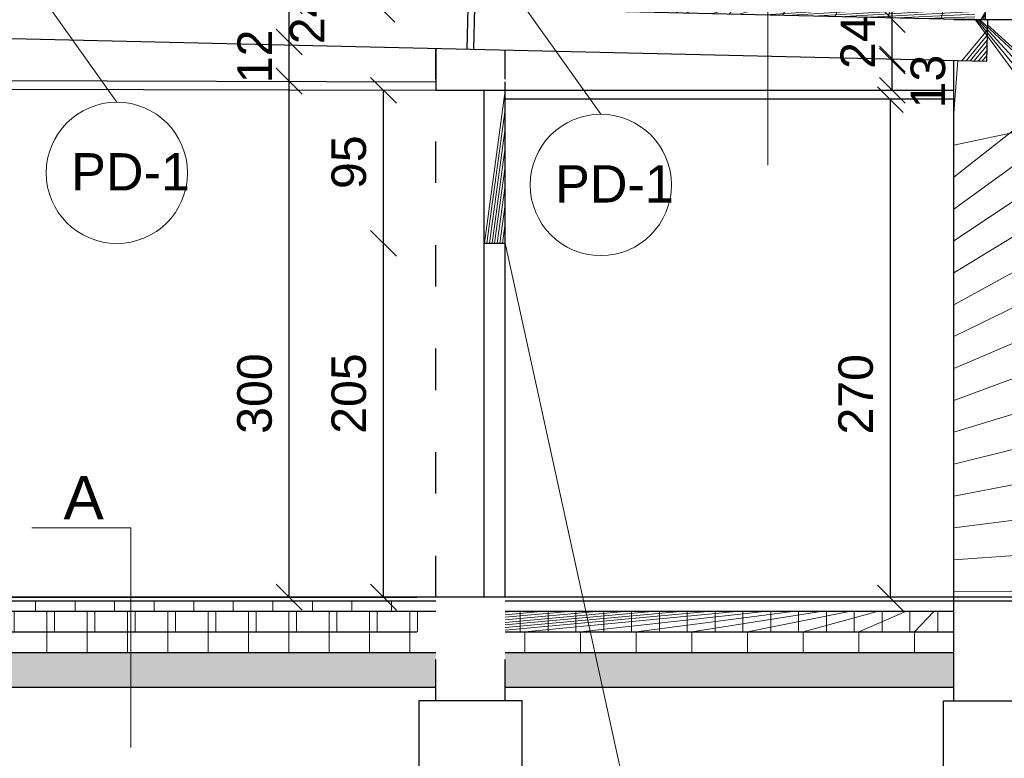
# Model space of a CAD drawing. Header units: millimetres. Extents: x 6197 to 108098, y 4257 to 29730.
# Tile 85 of 147: x 39542 to 40112, y 11078 to 11506. Entities that reach past the tile are written whole.
import ezdxf

# ---------------------------------------------------------------- set-up
doc = ezdxf.new("R2010")
doc.units = ezdxf.units.MM
doc.linetypes.add('ACAD_ISO03W100', pattern=[30, 12, -18])
doc.layers.add('R-TAB', color=1, linetype='Continuous')
doc.styles.get("Standard").update_dxf_attribs({"font": 'arial.ttf'})
doc.dimstyles.new('ISO-25', dxfattribs={"dimtxt": 2.5, "dimasz": 2.5, "dimexe": 1.25, "dimexo": 0.625, "dimtad": 1, "dimtxsty": 'Standard', "dimcen": 2.5, "dimadec": 0, "dimazin": 0, "dimtfac": 1, "dimtmove": 0, "dimatfit": 3, "dimfxl": 1, "dimarcsym": 0})
pattern_1 = [(45, (-1177865245.484038, -935728469.828244), (-11.22532015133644, 11.22532015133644), [])]
pattern_2 = [(45, (-1177855182.265636, -935728378.3481301), (-11.22532015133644, 11.22532015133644), [])]

# ---------------------------------------------------------------- blocks, each defined once
blk = doc.blocks.new('_Oblique')
at = {"color": 0, "linetype": 'ByBlock', "lineweight": -2}
blk.add_line((-0.5, -0.5), (0.5, 0.5), dxfattribs=at)
blk = doc.blocks.new('*D1294')
at = {"color": 0, "lineweight": -2, "transparency": 16777216}
blk.add_line((40047.04144730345, 11505.97642820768), (40047.04144730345, 11517.9835326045), dxfattribs=at)
at = {"layer": 'Defpoints', "color": 0, "transparency": 16777216}
for p in [(40047.04144730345, 11517.9835326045), (40082.63117708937, 11517.9835326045), (40094.89343919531, 11505.97642820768)]:
    blk.add_point(p, dxfattribs=at)
at = {"color": 0, "lineweight": -2, "transparency": 16777216, "xscale": 15, "yscale": 15, "zscale": 15}
for p, rotation in [((40047.04144730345, 11517.9835326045), 90), ((40047.04144730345, 11505.97642820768), 270)]:
    blk.add_blockref('_Oblique', p, dxfattribs=dict(at, rotation=rotation))
at = {"color": 0, "lineweight": 20, "transparency": 16777216, "insert": (40027.05139937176, 11524.46467965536), "char_height": 20, "attachment_point": 5, "rotation": 90}
blk.add_mtext('12', dxfattribs=at)
blk = doc.blocks.new('*D1298')
at = {"color": 0, "lineweight": -2, "transparency": 16777216}
blk.add_line((40047.0414492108, 11481.98289662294), (40047.0414492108, 11505.97643059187), dxfattribs=at)
at = {"layer": 'Defpoints', "color": 0, "transparency": 16777216}
for p in [(40047.0414492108, 11505.97643059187), (40082.63117470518, 11505.97643059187), (40094.61499109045, 11481.98289662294)]:
    blk.add_point(p, dxfattribs=at)
at = {"color": 0, "lineweight": -2, "transparency": 16777216, "xscale": 15, "yscale": 15, "zscale": 15}
for p, rotation in [((40047.0414492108, 11505.97643059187), 90), ((40047.0414492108, 11481.98289662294), 270)]:
    blk.add_blockref('_Oblique', p, dxfattribs=dict(at, rotation=rotation))
at = {"color": 0, "lineweight": 20, "transparency": 16777216, "insert": (40027.05139698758, 11492.92858534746), "char_height": 20, "attachment_point": 5, "rotation": 90}
blk.add_mtext('24', dxfattribs=at)
blk = doc.blocks.new('*D1299')
at = {"color": 0, "lineweight": -2, "transparency": 16777216}
blk.add_line((39751.34251608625, 11512.01537722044), (39751.34251608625, 11523.99591844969), dxfattribs=at)
at = {"layer": 'Defpoints', "color": 0, "transparency": 16777216}
for p in [(39751.34251608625, 11523.99591844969), (39835.29584469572, 11523.99591844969), (39834.93106093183, 11512.01537722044)]:
    blk.add_point(p, dxfattribs=at)
at = {"color": 0, "lineweight": -2, "transparency": 16777216, "xscale": 15, "yscale": 15, "zscale": 15}
for p, rotation in [((39751.34251608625, 11523.99591844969), 90), ((39751.34251608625, 11512.01537722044), 270)]:
    blk.add_blockref('_Oblique', p, dxfattribs=dict(at, rotation=rotation))
at = {"color": 0, "lineweight": 20, "transparency": 16777216, "insert": (39731.35246624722, 11524.46467965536), "char_height": 20, "attachment_point": 5, "rotation": 90}
blk.add_mtext('12', dxfattribs=at)
blk = doc.blocks.new('*D1336')
at = {"color": 0, "lineweight": -2, "transparency": 16777216}
blk.add_line((39697.77568759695, 11171.35224228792), (39697.77568759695, 11470.3422774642), dxfattribs=at)
at = {"layer": 'Defpoints', "color": 0, "transparency": 16777216}
for p in [(39634.95915117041, 11470.3422774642), (39697.77568759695, 11470.3422774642), (39634.43385329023, 11171.35224228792)]:
    blk.add_point(p, dxfattribs=at)
at = {"color": 0, "lineweight": -2, "transparency": 16777216, "xscale": 15, "yscale": 15, "zscale": 15}
for p, rotation in [((39697.77568759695, 11470.3422774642), 90), ((39697.77568759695, 11171.35224228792), 270)]:
    blk.add_blockref('_Oblique', p, dxfattribs=dict(at, rotation=rotation))
at = {"color": 0, "lineweight": 20, "transparency": 16777216, "insert": (39677.78564586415, 11289.32104378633), "char_height": 20, "attachment_point": 5, "rotation": 90}
blk.add_mtext('300', dxfattribs=at)
blk = doc.blocks.new('*D1337')
at = {"color": 0, "lineweight": -2, "transparency": 16777216}
blk.add_line((39697.77568783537, 11470.34227770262), (39697.77568783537, 11492.94690531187), dxfattribs=at)
at = {"layer": 'Defpoints', "color": 0, "transparency": 16777216}
for p in [(39628.53869070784, 11492.94690531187), (39697.77568783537, 11492.94690531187), (39634.43385019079, 11470.34227770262)]:
    blk.add_point(p, dxfattribs=at)
at = {"color": 0, "lineweight": -2, "transparency": 16777216, "xscale": 15, "yscale": 15, "zscale": 15}
for p, rotation in [((39697.77568783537, 11492.94690531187), 90), ((39697.77568783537, 11470.34227770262), 270)]:
    blk.add_blockref('_Oblique', p, dxfattribs=dict(at, rotation=rotation))
at = {"color": 0, "lineweight": 20, "transparency": 16777216, "insert": (39677.78564276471, 11484.63105362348), "char_height": 20, "attachment_point": 5, "rotation": 90}
blk.add_mtext('12', dxfattribs=at)
blk = doc.blocks.new('*D1338')
at = {"color": 0, "lineweight": -2, "transparency": 16777216}
blk.add_line((39697.77569093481, 11492.94690507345), (39697.77569093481, 11516.8092116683), dxfattribs=at)
at = {"layer": 'Defpoints', "color": 0, "transparency": 16777216}
for p in [(39628.56790675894, 11516.8092116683), (39697.77569093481, 11516.8092116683), (39634.43385042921, 11492.94690507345)]:
    blk.add_point(p, dxfattribs=at)
at = {"color": 0, "lineweight": -2, "transparency": 16777216, "xscale": 15, "yscale": 15, "zscale": 15}
for p, rotation in [((39697.77569093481, 11516.8092116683), 90), ((39697.77569093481, 11492.94690507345), 270)]:
    blk.add_blockref('_Oblique', p, dxfattribs=dict(at, rotation=rotation))
at = {"color": 0, "lineweight": 20, "transparency": 16777216, "insert": (39708.17081417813, 11507.23568099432), "char_height": 20, "attachment_point": 5, "rotation": 90}
blk.add_mtext('24', dxfattribs=at)
blk = doc.blocks.new('*D1340')
at = {"color": 0, "lineweight": -2, "transparency": 16777216}
blk.add_line((39752.37818302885, 11171.35224228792), (39752.37818302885, 11376.35224228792), dxfattribs=at)
at = {"layer": 'Defpoints', "color": 0, "transparency": 16777216}
for p in [(39752.37818302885, 11376.35224228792), (39810.76315655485, 11376.35224228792), (39689.03634633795, 11171.35224228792)]:
    blk.add_point(p, dxfattribs=at)
at = {"color": 0, "lineweight": -2, "transparency": 16777216, "xscale": 15, "yscale": 15, "zscale": 15}
for p, rotation in [((39752.37818302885, 11376.35224228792), 90), ((39752.37818302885, 11171.35224228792), 270)]:
    blk.add_blockref('_Oblique', p, dxfattribs=dict(at, rotation=rotation))
at = {"color": 0, "lineweight": 20, "transparency": 16777216, "insert": (39732.38813891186, 11289.32104378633), "char_height": 20, "attachment_point": 5, "rotation": 90}
blk.add_mtext('205', dxfattribs=at)
blk = doc.blocks.new('*D1341')
at = {"color": 0, "lineweight": -2, "transparency": 16777216}
blk.add_line((39752.37818588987, 11376.35224228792), (39752.37818588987, 11464.98446768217), dxfattribs=at)
at = {"layer": 'Defpoints', "color": 0, "transparency": 16777216}
for p in [(39752.37818588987, 11464.98446768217), (39810.76315607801, 11464.98446768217), (39810.76315655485, 11376.35224228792)]:
    blk.add_point(p, dxfattribs=at)
at = {"color": 0, "lineweight": -2, "transparency": 16777216, "xscale": 15, "yscale": 15, "zscale": 15}
for p, rotation in [((39752.37818588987, 11464.98446768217), 90), ((39752.37818588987, 11376.35224228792), 270)]:
    blk.add_blockref('_Oblique', p, dxfattribs=dict(at, rotation=rotation))
at = {"color": 0, "lineweight": 20, "transparency": 16777216, "insert": (39732.38813843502, 11423.35047453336), "char_height": 20, "attachment_point": 5, "rotation": 90}
blk.add_mtext('95', dxfattribs=at)
blk = doc.blocks.new('*D1342')
at = {"color": 0, "lineweight": -2, "transparency": 16777216}
blk.add_line((40045.91002812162, 11170.92305487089), (40045.91002812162, 11459.55528026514), dxfattribs=at)
at = {"layer": 'Defpoints', "color": 0, "transparency": 16777216}
for p in [(40045.91002812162, 11459.55528026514), (40084.94319953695, 11459.55528026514), (39982.5681885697, 11170.92305487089)]:
    blk.add_point(p, dxfattribs=at)
at = {"color": 0, "lineweight": -2, "transparency": 16777216, "xscale": 15, "yscale": 15, "zscale": 15}
for p, rotation in [((40045.91002812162, 11459.55528026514), 90), ((40045.91002812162, 11170.92305487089), 270)]:
    blk.add_blockref('_Oblique', p, dxfattribs=dict(at, rotation=rotation))
at = {"color": 0, "lineweight": 20, "transparency": 16777216, "insert": (40025.91998114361, 11288.8918563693), "char_height": 20, "attachment_point": 5, "rotation": 90}
blk.add_mtext('270', dxfattribs=at)
blk = doc.blocks.new('*D1343')
at = {"color": 0, "lineweight": -2, "transparency": 16777216}
blk.add_line((40047.04145111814, 11464.98446768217), (40047.04145111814, 11483.08803707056), dxfattribs=at)
at = {"layer": 'Defpoints', "color": 0, "transparency": 16777216}
for p in [(40047.04145111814, 11483.08803707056), (40082.63117470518, 11483.08803707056), (40082.76315655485, 11464.98446768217)]:
    blk.add_point(p, dxfattribs=at)
at = {"color": 0, "lineweight": -2, "transparency": 16777216, "xscale": 15, "yscale": 15, "zscale": 15}
for p, rotation in [((40047.04145111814, 11483.08803707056), 90), ((40047.04145111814, 11464.98446768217), 270)]:
    blk.add_blockref('_Oblique', p, dxfattribs=dict(at, rotation=rotation))
at = {"color": 0, "lineweight": 20, "transparency": 16777216, "insert": (40067.77519550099, 11470.04019182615), "char_height": 20, "attachment_point": 5, "rotation": 90}
blk.add_mtext('13', dxfattribs=at)
blk = doc.blocks.new('*D1357')
at = {"color": 0, "lineweight": -2, "transparency": 16777216}
blk.add_line((38585.01855435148, 11161.35224228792), (38585.01855435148, 11856.45630281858), dxfattribs=at)
at = {"layer": 'Defpoints', "color": 0, "transparency": 16777216}
for p in [(38585.01855435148, 11856.45630281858), (39959.26315655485, 11856.45630281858), (39117.76315655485, 11161.35224228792)]:
    blk.add_point(p, dxfattribs=at)
at = {"color": 0, "lineweight": -2, "transparency": 16777216, "xscale": 15, "yscale": 15, "zscale": 15}
for p, rotation in [((38585.01855435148, 11856.45630281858), 90), ((38585.01855435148, 11161.35224228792), 270)]:
    blk.add_blockref('_Oblique', p, dxfattribs=dict(at, rotation=rotation))
at = {"color": 0, "lineweight": 20, "transparency": 16777216, "insert": (38565.02851834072, 11524.46211129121), "char_height": 20, "attachment_point": 5, "rotation": 90}
blk.add_mtext('695', dxfattribs=at)
blk = doc.blocks.new('*D1365')
at = {"color": 0, "lineweight": -2, "transparency": 16777216}
blk.add_line((41515.90345301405, 11161.35224216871), (41515.90345301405, 11856.45630281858), dxfattribs=at)
at = {"layer": 'Defpoints', "color": 0, "transparency": 16777216}
for p in [(39959.26315655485, 11856.45630281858), (41515.90345301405, 11856.45630281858), (40958.4853784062, 11161.35224216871)]:
    blk.add_point(p, dxfattribs=at)
at = {"color": 0, "lineweight": -2, "transparency": 16777216, "xscale": 15, "yscale": 15, "zscale": 15}
for p, rotation in [((41515.90345301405, 11856.45630281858), 90), ((41515.90345301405, 11161.35224216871), 270)]:
    blk.add_blockref('_Oblique', p, dxfattribs=dict(at, rotation=rotation))
at = {"color": 0, "lineweight": 20, "transparency": 16777216, "insert": (41495.91341461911, 11496.79174834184), "char_height": 20, "attachment_point": 5, "rotation": 90}
blk.add_mtext('695', dxfattribs=at)

msp = doc.modelspace()

# ---------------------------------------------------------------- hatches: boundary and pattern name
at = {"lineweight": 20}
h = msp.add_hatch(dxfattribs=at)
h.set_pattern_fill('ANSI37', color=256, scale=5)
h.set_pattern_definition([(45, (-1177865245.484038, -935728469.828244), (-11.22532015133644, 11.22532015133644), []), (135, (-1177865245.484038, -935728469.828244), (-11.22532015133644, -11.22532015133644), [])])
h.paths.add_polyline_path([(40760.76315655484, 11566.05256288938), (40758.36809434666, 11566.81684404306), (40740.76315655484, 11566.81684404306), (40740.76315655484, 11541.80184667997), (40760.76315655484, 11527.28020363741)])
h.paths.add_polyline_path([(40726.76315655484, 11576.90220170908), (40726.76315655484, 11566.81684404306), (40740.76315655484, 11566.81684404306), (40758.36809434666, 11566.81684404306)])
h.paths.add_polyline_path([(40714.76315655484, 11578.81684404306), (40720.76315655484, 11578.81684404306), (40690.76315655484, 11588.39005487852), (40690.76315655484, 11505.81684416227), (40638.14296283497, 11505.81684416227, 0.1438879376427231), (40684.27896299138, 11470.81684404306), (40700.76315655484, 11470.81684404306), (40700.76315655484, 11566.81684404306), (40714.76315655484, 11566.81684404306)])
h.paths.add_polyline_path([(40638.14296283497, 11505.81684416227), (40529.92226924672, 11505.81684416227), (40529.92226924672, 11470.81684404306), (40684.27896299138, 11470.81684404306, -0.1438879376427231)])
h.paths.add_polyline_path([(40529.92226924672, 11505.81684416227), (40375.52587857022, 11505.81684416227), (40375.52587857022, 11476.81730371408), (40384.64662256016, 11470.81684404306), (40529.92226924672, 11470.81684404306), (40513.8591248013, 11485.84994131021), (40529.92226924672, 11485.84994131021)])
h.paths.add_polyline_path([(40363.48295011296, 11505.81684416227), (40353.48146261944, 11505.81684416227, -0.5404238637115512), (40307.19295086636, 11505.81684416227), (40140.76315655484, 11505.81684416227), (40141.55495586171, 11539.90191906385), (40094.87946095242, 11540.98619490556), (40094.88864793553, 11517.97643094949), (40094.89343919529, 11517.97642820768), (40094.89343919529, 11505.97642820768), (40101.76315655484, 11505.81684404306), (40120.76315655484, 11505.81684404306), (40120.76315655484, 11470.81684404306), (40125.76315655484, 11470.81684404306), (40363.52587857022, 11470.81684404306)])
h.paths.add_polyline_path([(40082.64466848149, 11541.27041023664), (39888.13549675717, 11545.78887539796, -0.3406843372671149), (39854.36278738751, 11546.57341843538), (39835.29250707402, 11547.01642280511), (39835.29470100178, 11523.99591964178), (39835.29584469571, 11523.99591844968), (39835.29584469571, 11512.00690322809), (40082.62438573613, 11506.26143937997), (40082.62438573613, 11506.26143949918)])
h.paths.add_polyline_path([(39823.04822339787, 11547.30085855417), (39618.35386361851, 11552.0559266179, -0.8032007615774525), (39564.33728828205, 11553.31073635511), (39555.05467929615, 11553.52637225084), (39555.00043453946, 11518.98279243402), (39555.00043453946, 11518.51819044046), (39823.01355328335, 11512.29222196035)])
h.paths.add_polyline_path([(39543.04212155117, 11553.80542498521), (39515.72535028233, 11554.43999594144, -0.228592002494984), (39491.69036474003, 11554.99833076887), (39300.19741740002, 11559.44672888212, -0.08806687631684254), (39291.40259518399, 11524.64159160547), (39543.00043453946, 11518.7969514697), (39543.00043453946, 11530.9827921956)])
h.paths.add_polyline_path([(39300.19741740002, 11559.44672888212), (39227.13023032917, 11561.14408605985), (39227.76315655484, 11588.39005475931), (39197.76315703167, 11578.81684404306), (39203.76315655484, 11578.81684404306), (39203.76315655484, 11566.81684404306), (39217.76315655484, 11566.81684404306), (39217.76315655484, 11526.35224228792), (39291.40259518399, 11524.64159160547, 0.08806687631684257)])
h.paths.add_polyline_path([(39191.76315655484, 11576.90220170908), (39160.15821876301, 11566.81684404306), (39177.76315655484, 11566.81684404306), (39191.76315655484, 11566.81684404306)])
h.paths.add_polyline_path([(39177.76315655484, 11566.81684404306), (39160.15821876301, 11566.81684404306), (39157.76315655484, 11566.05256288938), (39157.76315655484, 11526.81684404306), (39177.76315655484, 11526.81684404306)])
h.paths.add_polyline_path([(39177.76315655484, 11522.56926315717), (39157.76315655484, 11497.296613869), (39157.76315655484, 11472.22775178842, 0.05106403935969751), (39177.76315655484, 11466.08404713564)])
h.paths.add_polyline_path([(39177.76315655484, 11522.56926315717), (39177.76315655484, 11526.81684404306), (39157.76315655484, 11526.81684404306), (39157.76315655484, 11497.296613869)])
h.paths.add_polyline_path([(39177.76315655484, 11466.08404713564, -0.05106403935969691), (39157.76315655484, 11472.22775178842), (39157.76315655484, 11453.35224228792), (39177.76315655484, 11453.35224228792)])
h.paths.add_polyline_path([(39177.76315655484, 11253.35224228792), (39157.76315655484, 11253.35224228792), (39157.76315655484, 11111.35224228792), (39177.76315655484, 11111.35224228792)])
h.paths.add_polyline_path([(40760.76315655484, 11263.81684404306), (40740.76315655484, 11263.81684404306), (40740.76315655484, 11111.35224228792), (40760.76315655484, 11111.35224228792)])
h.paths.add_polyline_path([(40760.76315655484, 11462.38707107), (40751.77617826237, 11468.91235559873, -0.02770016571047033), (40740.76315655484, 11466.08404713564), (40740.76315655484, 11413.81684404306), (40760.76315655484, 11413.81684404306)])
h.paths.add_polyline_path([(40760.76315655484, 11527.28020363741), (40740.76315655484, 11541.80184667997), (40740.76315655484, 11476.90871411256), (40751.77617826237, 11468.91235559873, 0.02333087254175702), (40760.76315655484, 11472.22775178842)])
h = msp.add_hatch(dxfattribs=at)
h.set_pattern_fill('ANSI31', color=256, scale=5)
h.set_pattern_definition(pattern_1)
h.paths.add_polyline_path([(40120.76315655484, 11505.81684404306), (40102.32067861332, 11505.81684404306), (40101.76315655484, 11481.81684404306), (40082.76315655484, 11482.25821572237), (40082.76315655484, 11469.25821572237), (40082.76315655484, 11171.35224216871), (40120.76315655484, 11171.35224216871)])
h.paths.add_polyline_path([(40150.76315655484, 11445.81684392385), (40138.26315655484, 11445.81684392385), (40138.26315655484, 11470.81684404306), (40125.76315655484, 11470.81684404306), (40125.76315655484, 11171.35224216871), (40150.76315655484, 11171.35224216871)])
edge = h.paths.add_edge_path()
edge.add_arc((40720.76315631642, 11566.81684404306), 102.6990573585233, 270.00000013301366, 281.2297549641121, ccw=False)
edge.add_line((40720.76315655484, 11464.11778670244), (40720.76315655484, 11439.47900098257))
edge.add_line((40720.76315655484, 11439.47900098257), (40740.76315655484, 11439.47900098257))
edge.add_line((40740.76315655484, 11439.47900098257), (40740.76315655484, 11466.08404713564))
h.paths.add_polyline_path([(40720.76315655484, 11445.81684404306), (40700.76315655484, 11445.81684404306), (40700.76315655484, 11438.21909635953), (40720.76315655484, 11438.21909635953)])
h.paths.add_polyline_path([(40720.76315655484, 11258.81684404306), (40700.76315655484, 11258.81684404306), (40700.76315655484, 11111.35224228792), (40720.76315655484, 11111.35224228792)])
h.paths.add_polyline_path([(40740.76315655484, 11258.81684404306), (40720.76315655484, 11258.81684404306), (40720.76315655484, 11111.35224228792), (40740.76315655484, 11111.35224228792)])
h = msp.add_hatch(dxfattribs=at)
h.set_pattern_fill('ANSI31', color=256, scale=5)
h.set_pattern_definition(pattern_1)
h.paths.add_polyline_path([(39822.76315655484, 11464.98446768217), (39810.76315655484, 11464.98446768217), (39810.76315655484, 11376.35224228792), (39822.76315655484, 11376.35224228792)])
at = {"lineweight": 0}
h = msp.add_hatch(dxfattribs=at)
h.set_pattern_fill('ANSI31', color=256, scale=5)
h.set_pattern_definition(pattern_2)
h.paths.add_polyline_path([(39771.76315655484, 11163.35224228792), (39771.76315655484, 11169.35224228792), (39217.76315655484, 11169.35224228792), (39217.76315655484, 11163.35224228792)])
h = msp.add_hatch(dxfattribs=at)
h.set_pattern_fill('ANSI37', color=256, scale=5)
h.set_pattern_definition([(45, (-1177855182.265636, -935728378.3481301), (-11.22532015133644, 11.22532015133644), []), (135, (-1177855182.265636, -935728378.3481301), (-11.22532015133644, -11.22532015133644), [])])
h.paths.add_polyline_path([(39217.76315655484, 11163.35224228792), (39217.76315655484, 11151.35224228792), (39782.76315631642, 11151.35224228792), (39782.76315631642, 11163.35224228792)])
h.paths.add_polyline_path([(39822.76315655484, 11163.35224228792), (39822.76315655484, 11151.35224228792), (40082.76315655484, 11151.35224240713), (40082.76315655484, 11163.35224240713)])
h.paths.add_polyline_path([(40700.76315655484, 11151.35224228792), (40700.76315655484, 11163.35224228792), (40150.76315655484, 11163.35224240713), (40150.76315655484, 11151.35224228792)])
h = msp.add_hatch(dxfattribs=at)
h.set_pattern_fill('ANSI31', color=256, scale=5)
h.set_pattern_definition(pattern_2)
h.paths.add_polyline_path([(39782.76315631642, 11139.35224228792), (39782.76315631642, 11151.35224228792), (39217.76315655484, 11151.35224228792), (39217.76315655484, 11139.35224228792)])
h.paths.add_polyline_path([(40082.76315655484, 11139.3522420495), (40082.76315655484, 11151.35224240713), (39822.76315655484, 11151.35224228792), (39822.76315655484, 11139.35224216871)])
h.paths.add_polyline_path([(40700.76315655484, 11139.35224228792), (40700.76315655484, 11151.35224228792), (40150.76315655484, 11151.35224228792), (40150.76315655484, 11139.35224228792)])
h = msp.add_hatch(dxfattribs=at)
h.set_pattern_fill('DOTS', color=256, scale=5)
h.set_pattern_definition([(0, (-1177855182.265636, -935728378.3481301), (3.96875, 7.9375), [0, -7.9375])])
h.paths.add_polyline_path([(39782.76315631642, 11119.35224228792), (39782.76315631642, 11139.35224228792), (39217.76315655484, 11139.35224228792), (39217.76315655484, 11119.35224228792)])
h.paths.add_polyline_path([(40082.76315655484, 11119.35224216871), (40082.76315655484, 11139.3522420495), (39822.76315655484, 11139.35224216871), (39822.76315655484, 11119.35224216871)])
h.paths.add_polyline_path([(40150.76315655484, 11139.35224228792), (40150.76315655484, 11119.35224228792), (40700.76315655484, 11119.35224240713), (40700.76315655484, 11139.35224240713)])

# ---------------------------------------------------------------- linework, layer by layer
for p, q in [((39974.97090401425, 11421.59518676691), (39974.97090401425, 11596.33156650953)), ((39597.95169248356, 11458.09218460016), (39554.9997049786, 11518.51820736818)), ((39878.22711505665, 11451.10531204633), (39835.27512755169, 11511.53133481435)), ((39782.76315655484, 11489.22724228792), (39822.76315655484, 11488.29803877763)), ((39548.66558041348, 11211.55285519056), (39606.11392822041, 11211.55285519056)), ((39606.11392822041, 11084.24613111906), (39606.11392822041, 11211.55285519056))]:
    msp.add_line(p, q, dxfattribs=at)
at = {"lineweight": 30}
for p, q in [((39197.76315655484, 11526.81684404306), (40101.76315655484, 11505.81684404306)), ((39800.76315655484, 11488.76264053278), (39801.3203779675, 11512.74969631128)), ((39804.76315655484, 11488.76264053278), (39805.3203779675, 11512.74969631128)), ((39197.76315655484, 11502.81684404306), (40101.76315655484, 11481.81684404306)), ((40120.76315655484, 11505.81684404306), (40082.76315655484, 11505.81684404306)), ((40101.76315655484, 11481.81684404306), (40102.3203779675, 11505.80389982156)), ((39782.76315655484, 11489.22724228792), (39782.70446910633, 11464.98460954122)), ((40082.76315655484, 11111.35224228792), (40082.76315655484, 11482.25821572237)), ((39217.76315655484, 11471.35224228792), (39782.76315655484, 11469.98446768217)), ((39822.76315655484, 11171.35224228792), (39822.76315655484, 11469.88588446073)), ((39217.76315655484, 11466.35224228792), (39782.76315655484, 11464.98446768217)), ((39782.76315655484, 11464.98446768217), (39822.76315655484, 11464.98446768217)), ((39810.76315655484, 11171.35224228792), (39810.76315655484, 11464.98446768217)), ((39822.76315655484, 11464.98446768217), (40082.76315655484, 11464.98446768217)), ((39822.76315655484, 11459.98446768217), (40082.76315655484, 11459.98446768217)), ((39810.76315655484, 11376.35224228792), (39822.76315655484, 11376.35224228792)), ((40700.76315655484, 11171.35224216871), (39217.76315655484, 11171.35224228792)), ((39217.76315655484, 11171.35224228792), (39771.76315655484, 11171.35224228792)), ((39217.76315655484, 11169.35224228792), (39782.76315631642, 11169.35224228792)), ((39822.76315655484, 11169.35224228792), (40387.76315631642, 11169.35224228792)), ((39217.76315655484, 11163.35224228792), (39782.76315631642, 11163.35224228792)), ((39822.76315655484, 11163.35224228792), (40082.76315655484, 11163.35224228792)), ((39217.76315655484, 11151.35224228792), (39771.76315655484, 11151.35224228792)), ((39822.76315655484, 11151.35224228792), (40082.76315655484, 11151.35224228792)), ((39217.76315655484, 11139.35224228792), (39782.76315631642, 11139.35224193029)), ((39822.76315655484, 11139.35224228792), (40082.76315655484, 11139.35224228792)), ((39217.76315655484, 11119.35224228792), (39782.76315631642, 11119.35224228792)), ((39822.76315655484, 11119.35224228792), (40082.76315655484, 11119.35224228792)), ((39832.76315655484, 11111.35224228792), (39772.76315655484, 11111.35224228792)), ((39772.76315655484, 11111.35224228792), (39772.76315655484, 11071.35224228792)), ((39832.76315655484, 11071.35224228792), (39832.76315655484, 11111.35224228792)), ((40076.76315655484, 11111.35224228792), (40156.76315655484, 11111.35224228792)), ((40076.76315655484, 11071.35224228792), (40076.76315655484, 11111.35224228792))]:
    msp.add_line(p, q, dxfattribs=at)
at = {"linetype": 'ACAD_ISO03W100', "lineweight": 30, "ltscale": 2}
for p, q in [((39782.76315631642, 11111.35224228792), (39782.76315655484, 11489.22724228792)), ((39822.76315655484, 11111.35224228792), (39822.76315655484, 11488.29803877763))]:
    msp.add_line(p, q, dxfattribs=at)
at = {"lineweight": 20}
for p, q in [((40082.76315655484, 11482.25821572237), (40082.76315655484, 11469.25821572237)), ((39810.76315655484, 11171.35224228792), (39810.76315655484, 11376.35224228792)), ((39902.23406018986, 11014.01875549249), (39822.76315655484, 11376.35224228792))]:
    msp.add_line(p, q, dxfattribs=at)
at = {"lineweight": 0}
for centre in [(39597.95169248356, 11417.17437821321), (39878.22711505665, 11410.18750565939)]:
    msp.add_circle(centre, 40.91780638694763, dxfattribs=at)

# ---------------------------------------------------------------- texts
at = {"insert": (39567.08568086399, 11216.52937286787), "char_height": 25, "attachment_point": 7}
msp.add_mtext_dynamic_manual_height_columns('A', width=68.36028754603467, gutter_width=12.5, heights=[0], dxfattribs=at)
at = {"layer": 'R-TAB', "color": 0, "ltscale": 24, "char_height": 21.6, "width": 490.7206424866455, "attachment_point": 1}
for insert in [(39571.48212256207, 11428.58205932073), (39851.75754513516, 11421.59518676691)]:
    msp.add_mtext('PD-1', dxfattribs=dict(at, insert=insert))

# ---------------------------------------------------------------- dimensions: what is measured, and where the dimension line sits
at = {"lineweight": 20}
for base, p1, p2, text, picture, middle in [((38585.01855435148, 11856.45630281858), (39117.76315655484, 11161.35224228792), (39959.26315655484, 11856.45630281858), '695', '*D1357', (38565.02851834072, 11524.46211129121)), ((41515.90345301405, 11856.45630281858), (40958.48537840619, 11161.35224216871), (39959.26315655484, 11856.45630281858), '695', '*D1365', (41495.91341461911, 11496.79174834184)), ((39697.77569093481, 11516.8092116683), (39634.4338504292, 11492.94690507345), (39628.56790675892, 11516.8092116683), '24', '*D1338', (39708.17081417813, 11507.23568099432)), ((40047.0414492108, 11505.97643059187), (40094.61499109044, 11481.98289662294), (40082.63117470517, 11505.97643059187), '24', '*D1298', (40027.05139698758, 11492.92858534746)), ((39697.77568783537, 11492.94690531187), (39634.43385019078, 11470.34227770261), (39628.53869070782, 11492.94690531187), '12', '*D1337', (39677.78564276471, 11484.63105362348)), ((40047.04145111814, 11483.08803707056), (40082.76315655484, 11464.98446768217), (40082.63117470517, 11483.08803707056), '13', '*D1343', (40067.77519550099, 11470.04019182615)), ((39697.77568759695, 11470.3422774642), (39634.43385329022, 11171.35224228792), (39634.95915117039, 11470.34227746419), '300', '*D1336', (39677.78564586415, 11289.32104378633)), ((39752.37818588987, 11464.98446768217), (39810.76315655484, 11376.35224228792), (39810.763156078, 11464.98446768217), '95', '*D1341', (39732.38813843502, 11423.35047453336)), ((40045.91002812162, 11459.55528026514), (39982.56818856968, 11170.92305487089), (40084.94319953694, 11459.55528026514), '270', '*D1342', (40025.91998114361, 11288.8918563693)), ((39752.37818302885, 11376.35224228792), (39689.03634633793, 11171.35224228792), (39810.76315655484, 11376.35224228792), '205', '*D1340', (39732.38813891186, 11289.32104378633))]:
    dim = msp.add_linear_dim(base=base, p1=p1, p2=p2, angle=90, text=text, dimstyle='ISO-25', override={"dimtxt": 20, "dimasz": 15, "dimdec": 0, "dimblk1": 'Oblique', "dimblk2": 'Oblique', "dimsah": 1, "dimse1": 1, "dimse2": 1, "dimtmove": 2}, dxfattribs=at)
    dim.commit()
    dim.dimension.update_dxf_attribs({"geometry": picture, "text_midpoint": middle, "dimtype": 160})
for base, p1, p2, picture, middle in [((39751.34251608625, 11523.99591844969), (39834.93106093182, 11512.01537722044), (39835.29584469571, 11523.99591844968), '*D1299', (39731.35246624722, 11524.46467965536)), ((40047.04144730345, 11517.9835326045), (40094.89343919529, 11505.97642820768), (40082.63117708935, 11517.9835326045), '*D1294', (40027.05139937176, 11524.46467965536))]:
    dim = msp.add_linear_dim(base=base, p1=p1, p2=p2, angle=90, dimstyle='ISO-25', override={"dimtxt": 20, "dimasz": 15, "dimdec": 0, "dimblk1": 'Oblique', "dimblk2": 'Oblique', "dimsah": 1, "dimse1": 1, "dimse2": 1, "dimtmove": 2}, dxfattribs=at)
    dim.commit()
    dim.dimension.update_dxf_attribs({"geometry": picture, "text_midpoint": middle, "dimtype": 160})

doc.saveas('drawing.dxf')
